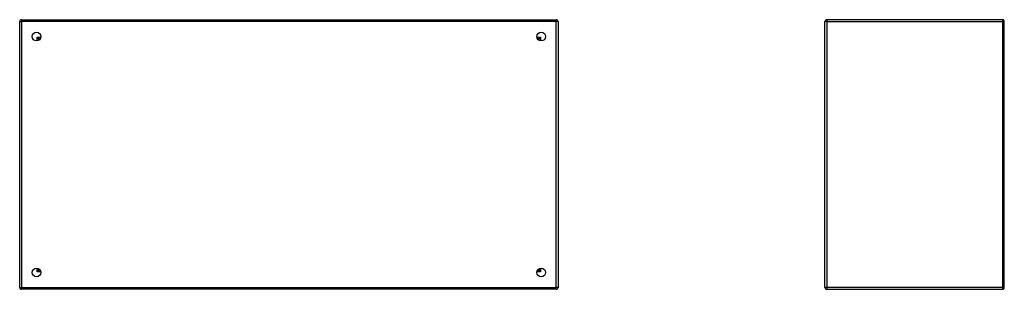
# Model space of a CAD drawing. Header units: inches. Extents: x 15 to 158, y 13 to 98.
# Tile 2 of 6: x 15 to 59, y 50 to 62. Entities that reach past the tile are written whole.
import ezdxf

# ---------------------------------------------------------------- set-up
doc = ezdxf.new("R2010")
doc.units = ezdxf.units.IN
doc.header["$MEASUREMENT"] = 0
doc.layers.add('Visible Edges(ANSI)', color=7, linetype='Continuous', lineweight=25)
doc.layers.add('Visible Tangent Edges(ANSI)', color=7, linetype='Continuous', lineweight=25)

msp = doc.modelspace()

# ---------------------------------------------------------------- linework, layer by layer
at = {"layer": 'Visible Edges(ANSI)'}
for p, q in [((14.942, 50.091), (14.942, 61.923)), ((15.026, 62.007), (38.858, 62.007)), ((38.942, 61.923), (38.942, 50.091)), ((50.835, 50.091), (50.835, 61.923)), ((58.751, 62.007), (50.919, 62.007)), ((58.835, 50.091), (58.835, 61.923)), ((15.808, 61.11), (15.808, 61.101)), ((15.849, 61.141), (15.839, 61.141)), ((38.045, 61.141), (38.036, 61.141)), ((38.076, 61.11), (38.076, 61.101)), ((15.808, 50.914), (15.808, 50.904)), ((15.839, 50.873), (15.849, 50.873)), ((38.036, 50.873), (38.045, 50.873)), ((38.076, 50.914), (38.076, 50.904)), ((38.858, 50.007), (15.026, 50.007)), ((50.919, 50.007), (58.751, 50.007))]:
    msp.add_line(p, q, dxfattribs=at)
for centre in [(15.692, 61.257), (38.192, 61.257), (15.692, 50.757), (38.192, 50.757)]:
    msp.add_circle(centre, 0.195, dxfattribs=at)
for centre, radius, start, end in [((15.026, 61.923), 0.084, 90, 180), ((38.858, 61.923), 0.084, 0, 90), ((50.919, 61.923), 0.084, 90, 180), ((58.751, 61.923), 0.084, 0, 90), ((15.839, 61.11), 0.031, 90, 180), ((38.045, 61.11), 0.031, 0, 90), ((15.839, 50.904), 0.031, 180, 270), ((38.045, 50.904), 0.031, 270, 0), ((15.026, 50.091), 0.084, 180, 270), ((38.858, 50.091), 0.084, 270, 0), ((50.919, 50.091), 0.084, 180, 270), ((58.751, 50.091), 0.084, 270, 0)]:
    msp.add_arc(centre, radius, start, end, dxfattribs=at)
at = {"layer": 'Visible Tangent Edges(ANSI)'}
for p, q in [((14.942, 61.923), (15.026, 61.923)), ((15.026, 62.007), (15.026, 61.923)), ((38.858, 61.923), (15.026, 61.923)), ((15.026, 61.923), (15.026, 50.091)), ((38.858, 62.007), (38.858, 61.923)), ((38.942, 61.923), (38.858, 61.923)), ((38.858, 50.091), (38.858, 61.923)), ((50.919, 61.923), (50.835, 61.923)), ((50.919, 62.007), (50.919, 61.923)), ((50.919, 61.923), (58.751, 61.923)), ((50.919, 61.923), (50.919, 50.091)), ((58.751, 62.007), (58.751, 61.923)), ((58.751, 61.923), (58.751, 50.091)), ((58.835, 61.923), (58.751, 61.923)), ((15.724, 61.225), (15.839, 61.141)), ((15.808, 61.11), (15.724, 61.225)), ((15.724, 61.225), (15.884, 61.225)), ((15.724, 61.065), (15.724, 61.225)), ((38, 61.225), (38.16, 61.225)), ((38.045, 61.141), (38.16, 61.225)), ((38.16, 61.225), (38.076, 61.11)), ((38.16, 61.225), (38.16, 61.065)), ((15.724, 50.789), (15.724, 50.95)), ((38.16, 50.95), (38.16, 50.789)), ((15.724, 50.789), (15.808, 50.904)), ((15.839, 50.873), (15.724, 50.789)), ((15.884, 50.789), (15.724, 50.789)), ((38.16, 50.789), (38, 50.789)), ((38.16, 50.789), (38.045, 50.873)), ((38.076, 50.904), (38.16, 50.789)), ((14.942, 50.091), (15.026, 50.091)), ((15.026, 50.007), (15.026, 50.091)), ((15.026, 50.091), (38.858, 50.091)), ((38.942, 50.091), (38.858, 50.091)), ((38.858, 50.007), (38.858, 50.091)), ((50.919, 50.091), (50.835, 50.091)), ((58.751, 50.091), (50.919, 50.091)), ((50.919, 50.091), (50.919, 50.007)), ((58.751, 50.091), (58.751, 50.007)), ((58.751, 50.091), (58.835, 50.091))]:
    msp.add_line(p, q, dxfattribs=at)

doc.saveas('drawing.dxf')
